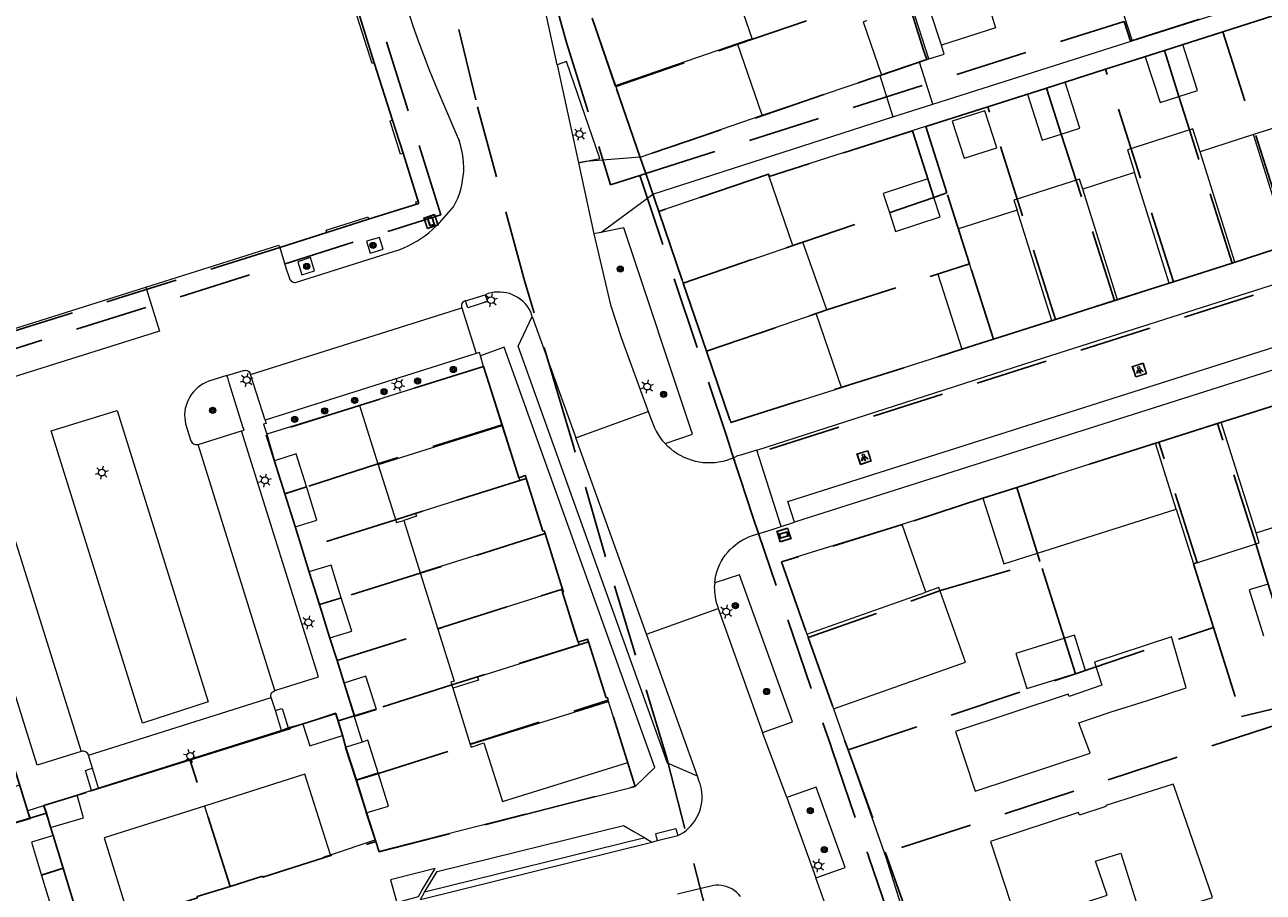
# Model space of a CAD drawing. Header units: metres. Extents: x 89872 to 94585, y 463299 to 469000.
# Tile 178 of 230: x 90991 to 91100, y 465878 to 465954. Entities that reach past the tile are written whole.
import ezdxf
from ezdxf.enums import TextEntityAlignment as Align

# ---------------------------------------------------------------- set-up
doc = ezdxf.new("R2010")
doc.units = ezdxf.units.M
doc.linetypes.add('HIDDEN', pattern=[9.525, 6.35, -3.175])
doc.layers.get('0').update_dxf_attribs({"linetype": 'CONTINUOUS'})
for name, color, linetype, lineweight in [('B-WE-GR-BEPLANTING_CULTUUR-G', 251, 'CONTINUOUS', 13), ('B-WE-GR-BOOM-S', 251, 'CONTINUOUS', 13), ('B-WE-IE-TERREINAFSCHEIDING-G', 251, 'CONTINUOUS', 13), ('B-WE-IE-TERREINAFSCHEIDING_KUNSTMATIG_HEKWERK-G', 251, 'CONTINUOUS', 13), ('B-WE-KL-ET_LS_OV_LICHTMAST-S', 251, 'CONTINUOUS', 13), ('B-WE-KL-ET_LS_SR_ARMATUUR-G', 251, 'CONTINUOUS', 13), ('B-WE-KL-ET_LS_SR_BORD-S', 251, 'CONTINUOUS', 13), ('B-WE-OG-TOPOGRAFIE_BEBOUWING-GV', 251, 'CONTINUOUS', 13), ('B-WE-OG-TOPOGRAFIE_BEBOUWING_LUIFEL-GV', 251, 'CONTINUOUS', 13), ('B-WE-OG-TOPOGRAFIE_HUISNUMMER-T25', 251, 'CONTINUOUS', 13), ('B-WE-VH-VERHARDING-GV', 251, 'CONTINUOUS', 13), ('Percelen', 10, 'HIDDEN', 25)]:
    doc.layers.add(name, color=color, linetype=linetype, lineweight=lineweight)
doc.styles.get("Standard").update_dxf_attribs({"font": 'isocp.shx'})

# ---------------------------------------------------------------- blocks, each defined once
blk = doc.blocks.new('Q_LICHTMAST')
for points in [[(-0.26, 0.15), (-0.52, 0.3)], [(0, 0.3), (0, 0.6)], [(0.26, 0.15), (0.52, 0.3)], [(-0.26, -0.15), (-0.52, -0.3)], [(0, -0.3), (0, -0.6)], [(0.26, -0.15), (0.52, -0.3)]]:
    blk.add_lwpolyline(points)
blk.add_circle((0, 0), 0.3)
blk = doc.blocks.new('Q_STRAATNAAMBORD')
for points in [[(-0.5, 0.5), (0.5, 0.5), (0.5, -0.5), (-0.5, -0.5)], [(-0.37, 0.22), (0.36, 0.22), (0.36, -0.21), (-0.37, -0.21)]]:
    blk.add_lwpolyline(points, close=True)
for points in [[(-0.44, 0.46), (0.44, 0.46, -0.414214), (0.46, 0.44), (0.46, -0.44, -0.414214), (0.44, -0.46), (-0.44, -0.46, -0.414214), (-0.46, -0.44), (-0.46, 0.44), (-0.46, 0.44), (-0.46, 0.45), (-0.46, 0.45), (-0.46, 0.45), (-0.46, 0.45), (-0.46, 0.45), (-0.46, 0.45), (-0.46, 0.46), (-0.46, 0.46), (-0.46, 0.46), (-0.45, 0.46), (-0.45, 0.46), (-0.45, 0.46), (-0.45, 0.46), (-0.45, 0.46), (-0.45, 0.46), (-0.44, 0.46), (-0.44, 0.46)], [(-0.29, 0.16), (0.28, 0.16, -0.414214), (0.3, 0.14), (0.3, -0.13, -0.414214), (0.28, -0.16), (-0.29, -0.16, -0.414214), (-0.31, -0.13), (-0.31, 0.14), (-0.31, 0.14), (-0.31, 0.14), (-0.31, 0.14), (-0.31, 0.15), (-0.31, 0.15), (-0.31, 0.15), (-0.3, 0.15), (-0.3, 0.15), (-0.3, 0.15), (-0.3, 0.16), (-0.3, 0.16), (-0.3, 0.16), (-0.3, 0.16), (-0.29, 0.16), (-0.29, 0.16), (-0.29, 0.16), (-0.29, 0.16), (-0.29, 0.16)]]:
    blk.add_lwpolyline(points, format="xyb")
blk = doc.blocks.new('Q_LICHTPUNT')
for points in [[(-0.5, 0.5), (0.5, 0.5), (0.5, -0.5), (-0.5, -0.5)], [(-0.46, 0.46), (0.46, 0.46), (0.46, -0.46), (-0.46, -0.46)], [(-0.12, 0.08), (-0.08, 0.05), (-0.26, -0.23), (-0.3, -0.2)], [(-0.03, 0.03), (0.02, 0.03), (0.02, -0.3), (-0.03, -0.3)], [(0.08, 0.05), (0.12, 0.08), (0.29, -0.21), (0.25, -0.24)]]:
    blk.add_lwpolyline(points, close=True)
blk.add_circle((0, 0.21), 0.103)
blk = doc.blocks.new('Q_BOOM')
for radius in [0.27, 0.18, 0.09]:
    blk.add_circle((0, 0), radius)

msp = doc.modelspace()

# ---------------------------------------------------------------- linework, layer by layer
at = {"layer": 'B-WE-GR-BEPLANTING_CULTUUR-G'}
msp.add_line((91020.42, 465920.9), (91012.29, 465918.38), dxfattribs=at)
at = {"layer": 'B-WE-IE-TERREINAFSCHEIDING-G'}
for p, q in [((91031.27, 465924.31), (91031, 465925.25)), ((91044.56, 465887.53), (91043.91, 465889.64)), ((91021.8, 465882.88), (91021.01, 465885.23)), ((90993.63, 465883.26), (90993.35, 465883.95))]:
    msp.add_line(p, q, dxfattribs=at)
at = {"layer": 'B-WE-IE-TERREINAFSCHEIDING_KUNSTMATIG_HEKWERK-G'}
msp.add_line((91014.36, 465892.6), (90996.8, 465887.1), dxfattribs=at)
at = {"layer": 'B-WE-OG-TOPOGRAFIE_BEBOUWING-GV'}
for p, q in [((91040.8, 465954.85), (91042.84, 465948.91)), ((91042.84, 465948.91), (91053.53, 465952.59)), ((91055.69, 465946.31), (91053.53, 465952.59)), ((91092.51, 465952.5), (91090.9, 465951.97)), ((91090.9, 465951.97), (91089.22, 465951.43)), ((91090.9, 465951.97), (91092.17, 465947.95)), ((91082.22, 465949.2), (91080.58, 465948.68)), ((91042.84, 465948.91), (91044.99, 465942.63)), ((91080.58, 465948.68), (91078.93, 465948.16)), ((91081.85, 465944.65), (91080.58, 465948.68)), ((91044.99, 465942.63), (91055.69, 465946.31)), ((91075.19, 465946.7), (91072.33, 465945.79)), ((91103.38, 465946.1), (91098.71, 465944.61)), ((91098.71, 465944.61), (91094.04, 465943.12)), ((91101.74, 465934.94), (91098.71, 465944.61)), ((91097.08, 465933.44), (91094.04, 465943.12)), ((91058.36, 465934.9), (91056.29, 465940.95)), ((91088.3, 465941.29), (91083.75, 465939.84)), ((91091.33, 465931.61), (91088.3, 465941.29)), ((91066.29, 465939.46), (91066.82, 465937.79)), ((91086.79, 465930.16), (91083.75, 465939.84)), ((91066.82, 465937.79), (91070.71, 465939.12)), ((91046.62, 465937.89), (91048.77, 465931.61)), ((91081.04, 465928.33), (91078.01, 465938.01)), ((91097.08, 465933.44), (91101.74, 465934.94)), ((91048.77, 465931.61), (91058.36, 465934.9)), ((91075.94, 465926.7), (91073.84, 465933.3)), ((91091.33, 465931.61), (91097.08, 465933.44)), ((90982.64, 465925.28), (91001.71, 465931.27)), ((91048.77, 465931.61), (91050.81, 465925.65)), ((91086.79, 465930.16), (91091.33, 465931.61)), ((91081.04, 465928.33), (91086.79, 465930.16)), ((91050.81, 465925.65), (91060.42, 465928.94)), ((91062.63, 465922.48), (91060.42, 465928.94)), ((91075.94, 465926.7), (91081.04, 465928.33)), ((91073.16, 465925.82), (91075.94, 465926.7)), ((91050.81, 465925.65), (91052.94, 465919.41)), ((91031.27, 465924.31), (91020.42, 465920.9)), ((91032.92, 465919.11), (91031.27, 465924.31)), ((91052.94, 465919.41), (91062.63, 465922.48)), ((91020.42, 465920.9), (91022.06, 465915.69)), ((91100.45, 465920.88), (91095.89, 465919.43)), ((91032.92, 465919.11), (91022.06, 465915.69)), ((91034.37, 465914.58), (91032.92, 465919.11)), ((91095.89, 465919.43), (91090.13, 465917.6)), ((91098.93, 465909.74), (91095.89, 465919.43)), ((91090.13, 465917.6), (91077.97, 465913.73)), ((91091.94, 465911.83), (91090.13, 465917.6)), ((91012.96, 465916.05), (91013.86, 465913.19)), ((91013.86, 465913.19), (91015.78, 465913.8)), ((91077.97, 465913.73), (91075, 465912.78)), ((91079.79, 465907.97), (91077.97, 465913.73)), ((91013.86, 465913.19), (91014.78, 465910.28)), ((91079.79, 465907.97), (91091.94, 465911.83)), ((91098.93, 465909.74), (91103.49, 465911.19)), ((91024.29, 465910.83), (91025.72, 465906.25)), ((91070.02, 465904.57), (91067.93, 465910.47)), ((91036.68, 465909.67), (91025.72, 465906.25)), ((91057.36, 465907.2), (91059.6, 465900.88)), ((91015.99, 465906.33), (91016.89, 465903.45)), ((91025.72, 465906.25), (91027.27, 465901.31)), ((91059.6, 465900.88), (91070.02, 465904.57)), ((91018.82, 465904.06), (91016.89, 465903.45)), ((91016.89, 465903.45), (91017.81, 465900.56)), ((91019.04, 465896.59), (91019.94, 465893.68)), ((91028.58, 465896.16), (91030.12, 465891.21)), ((91030.12, 465891.21), (91042.23, 465894.98)), ((91043.91, 465889.64), (91042.23, 465894.98)), ((91018.32, 465893.95), (91015.44, 465893)), ((91018.94, 465892.02), (91018.32, 465893.95)), ((91020.64, 465891.43), (91019.26, 465891)), ((91022.04, 465888.73), (91020.09, 465888.11)), ((90991.37, 465885.42), (90990.65, 465887.66)), ((91020.09, 465888.11), (91021.01, 465885.23)), ((90995.68, 465886.77), (90992.74, 465885.86)), ((90992.74, 465885.86), (90993.35, 465883.95)), ((91006.83, 465885.82), (91009.05, 465878.79)), ((90994.49, 465880.37), (90993.63, 465883.26)), ((90994.49, 465880.37), (90992.57, 465879.76)), ((90995.36, 465877.47), (90994.49, 465880.37))]:
    msp.add_line(p, q, dxfattribs=at)
for points in [[(91025.55, 465938.79), (91024.23, 465942.98), (91024.02, 465942.91), (91023.21, 465945.42), (91023.09, 465945.81), (91023.3, 465945.88), (91021.71, 465950.9), (91021.51, 465950.83), (91020.2, 465954.95), (91020.08, 465955.35), (91020.29, 465955.42), (91018.96, 465959.61), (91018.75, 465959.54), (91017.9, 465962.32), (91017.83, 465962.53), (91018.02, 465962.59), (91016.7, 465966.77), (91016.5, 465966.7), (91014.9, 465971.81), (91015.1, 465971.87), (91013.52, 465976.89), (91013.31, 465976.82), (91012.56, 465979.41)], [(91053.53, 465952.59), (91054.8, 465953.02), (91052.76, 465958.96)], [(91092.17, 465947.95), (91093.81, 465948.48), (91092.51, 465952.5)], [(91089.22, 465951.43), (91090.53, 465947.42), (91092.17, 465947.95)], [(91081.85, 465944.65), (91083.49, 465945.17), (91082.22, 465949.2)], [(91078.93, 465948.16), (91080.2, 465944.13), (91081.85, 465944.65)], [(91072.33, 465945.79), (91073.37, 465942.55), (91076.23, 465943.47), (91075.19, 465946.7)], [(91094.04, 465943.12), (91093.4, 465945.12), (91087.66, 465943.29), (91088.3, 465941.29)], [(91056.29, 465940.95), (91056.22, 465941.16), (91046.62, 465937.89)], [(91070.71, 465939.12), (91070.19, 465940.74), (91066.29, 465939.46)], [(91083.75, 465939.84), (91083.48, 465940.71), (91077.73, 465938.87), (91078.01, 465938.01)], [(91013.44, 465934.74), (91017.55, 465936.04), (91017.5, 465936.24), (91020.92, 465937.34), (91020.99, 465937.36), (91021.14, 465937.41), (91021.2, 465937.21), (91025.41, 465938.53), (91025.35, 465938.74), (91025.55, 465938.79)], [(91066.82, 465937.79), (91067.35, 465936.12), (91071.26, 465937.41), (91070.71, 465939.12)], [(91078.01, 465938.01), (91072.86, 465936.36), (91073.84, 465933.3)], [(91001.71, 465931.27), (91013.36, 465934.93), (91013.44, 465934.74)], [(91060.42, 465928.94), (91061.34, 465929.26), (91059.24, 465935.2), (91058.36, 465934.9)], [(91073.84, 465933.3), (91071.06, 465932.41), (91073.16, 465925.82)], [(91015.78, 465913.8), (91014.88, 465916.67), (91012.96, 465916.05)], [(91022.06, 465915.69), (91023.65, 465910.65), (91024.29, 465910.83)], [(91034.37, 465914.58), (91034.45, 465914.32), (91025.33, 465911.45), (91025.41, 465911.2), (91024.29, 465910.83)], [(91036.68, 465909.67), (91036.6, 465909.92), (91036.48, 465909.89), (91036.41, 465910.1), (91035.12, 465914.24), (91034.95, 465914.76), (91034.37, 465914.58)], [(91014.78, 465910.28), (91016.69, 465910.87), (91015.78, 465913.8)], [(91075, 465912.78), (91076.84, 465907.03), (91079.79, 465907.97)], [(91091.94, 465911.83), (91093.46, 465907.05), (91099.21, 465908.88), (91098.93, 465909.74)], [(91067.93, 465910.47), (91059.68, 465907.93), (91057.36, 465907.2)], [(91038.18, 465904.52), (91038.28, 465904.55), (91038.26, 465904.62), (91036.68, 465909.67)], [(91018.82, 465904.06), (91017.93, 465906.93), (91015.99, 465906.33)], [(91027.27, 465901.31), (91028.39, 465901.72), (91038.11, 465904.78), (91038.18, 465904.52)], [(91061.92, 465894.34), (91073.48, 465898.44), (91071.16, 465904.97), (91070.02, 465904.57)], [(91099.98, 465905.27), (91098.34, 465904.76), (91099.59, 465900.73)], [(91017.81, 465900.56), (91019.73, 465901.15), (91018.82, 465904.06)], [(91039.56, 465900.17), (91039.25, 465901.12), (91038.18, 465904.52)], [(91027.27, 465901.31), (91028.7, 465896.77), (91028.41, 465896.68), (91028.58, 465896.16)], [(91042.23, 465894.98), (91042.12, 465895.33), (91042.02, 465895.3), (91041.89, 465895.71), (91040.47, 465900.19), (91040.39, 465900.44), (91039.56, 465900.17)], [(91059.6, 465900.88), (91059.64, 465900.77), (91061.92, 465894.34)], [(91089.43, 465895.07), (91092.8, 465896.19), (91091.54, 465900.65), (91084.77, 465898.42), (91085.42, 465896.41), (91082.56, 465895.41), (91082.48, 465895.62), (91072.62, 465892.36), (91074.34, 465887.14), (91084.39, 465890.46), (91083.41, 465893.12), (91086.24, 465894.08), (91089.43, 465895.07)], [(91083.04, 465900.79), (91077.9, 465899.19), (91078.86, 465896.11), (91084, 465897.7), (91083.04, 465900.79)], [(91039.56, 465900.17), (91039.64, 465899.92), (91030.76, 465897.12), (91030.84, 465896.86), (91030, 465896.6), (91028.58, 465896.16)], [(91019.94, 465893.68), (91021.89, 465894.28), (91020.98, 465897.21), (91019.04, 465896.59)], [(91015.44, 465893), (91016.06, 465891.1), (91018.94, 465892.02)], [(91022.04, 465888.73), (91021.14, 465891.59), (91020.64, 465891.43)], [(91019.26, 465891), (91019.17, 465890.97), (91020.09, 465888.11)], [(91030.12, 465891.21), (91030.18, 465891), (91031.29, 465891.36), (91032.94, 465886.22), (91043.91, 465889.64)], [(91017.87, 465881.56), (91015.63, 465888.61), (91006.83, 465885.82)], [(91021.01, 465885.23), (91022.96, 465885.82), (91022.04, 465888.73)], [(90990.65, 465887.66), (90988.74, 465887.06), (90989.63, 465884.16), (90991.59, 465884.74), (90991.37, 465885.42)], [(91095.09, 465877.9), (91091.75, 465887.53), (91091.67, 465887.75), (91085.77, 465885.88), (91085.79, 465885.8), (91083.48, 465885.02), (91083.39, 465885.28), (91075.67, 465882.72), (91078.02, 465875.62), (91078.07, 465875.45), (91085.88, 465878.04), (91084.87, 465881), (91087.08, 465881.71)], [(90993.35, 465883.95), (90996.25, 465884.81), (90995.68, 465886.77)], [(91006.83, 465885.82), (90998.06, 465883.05), (91000.24, 465875.99)], [(90993.63, 465883.26), (90991.68, 465882.68), (90992.57, 465879.76)], [(91009.05, 465878.79), (91011.92, 465879.69), (91011.95, 465879.6), (91017.18, 465881.26), (91017.28, 465881.29), (91017.25, 465881.37), (91017.48, 465881.44), (91017.87, 465881.56)], [(91087.08, 465881.71), (91088.93, 465875.87), (91095.12, 465877.83), (91095.09, 465877.9)], [(90992.57, 465879.76), (90993.44, 465876.89), (90995.36, 465877.47)], [(91000.24, 465875.99), (91000.88, 465876.23), (91000.9, 465876.13), (91006.23, 465877.81), (91006.21, 465877.9), (91006.52, 465878), (91009.05, 465878.79)]]:
    msp.add_lwpolyline(points, dxfattribs=at)
at = {"layer": 'B-WE-OG-TOPOGRAFIE_BEBOUWING_LUIFEL-GV'}
for p, q in [((91070.27, 465951.25), (91068.79, 465955.85)), ((91069.45, 465950.97), (91070.27, 465951.25)), ((91066.12, 465949.83), (91069.45, 465950.97))]:
    msp.add_line(p, q, dxfattribs=at)
msp.add_lwpolyline([(91064.85, 465954.58), (91064.52, 465954.49), (91066.12, 465949.83)], dxfattribs=at)
at = {"layer": 'B-WE-VH-VERHARDING-GV'}
for p, q in [((91088.08, 465952.83), (91157.31, 465974.8)), ((91037.72, 465950.71), (91035.72, 465959.89)), ((91086.89, 465956.53), (91088.08, 465952.83)), ((91099.57, 465954.75), (91092.51, 465952.5)), ((91070.64, 465947.29), (91088.08, 465952.83)), ((91071.61, 465951.66), (91071.37, 465952.44)), ((91070.27, 465951.25), (91071.61, 465951.66)), ((91088.59, 465951.23), (91082.22, 465949.2)), ((91089.22, 465951.43), (91088.59, 465951.23)), ((91037.72, 465950.71), (91039.59, 465942.13)), ((91070.64, 465947.29), (91069.45, 465950.97)), ((91055.69, 465946.31), (91065.97, 465949.78)), ((91065.97, 465949.78), (91066.12, 465949.83)), ((91065.97, 465949.78), (91067.13, 465946.17)), ((91067.13, 465946.17), (91070.64, 465947.29)), ((91046.11, 465939.39), (91067.13, 465946.17)), ((91046.11, 465939.39), (91044.99, 465942.63)), ((91039.59, 465942.13), (91040.95, 465935.92)), ((91041.56, 465936.05), (91046.11, 465939.39)), ((91041.56, 465936.05), (91040.95, 465935.92)), ((91029.69, 465930.07), (91031.43, 465930.6)), ((91010.88, 465923.62), (91029.38, 465929.45)), ((91029.38, 465929.45), (91030.63, 465925.45)), ((91035.55, 465928.69), (91035.38, 465929.17)), ((91035.55, 465928.69), (91039.37, 465918.07)), ((91030.63, 465925.45), (91012.14, 465919.62)), ((91062.63, 465922.48), (91073.16, 465925.82)), ((91008.81, 465923.51), (91007.23, 465923.02)), ((91008.81, 465923.51), (91010.25, 465923.95)), ((91012.14, 465919.62), (91010.88, 465923.62)), ((90993.42, 465918.67), (90999.19, 465920.47)), ((91039.37, 465918.07), (91045.7, 465920.37)), ((91006.28, 465917.49), (91010.08, 465918.68)), ((91012.29, 465918.38), (91012.96, 465916.05)), ((91045.55, 465900.89), (91039.37, 465918.07)), ((91013.01, 465895.94), (91006.28, 465917.49)), ((91055.21, 465916.98), (91053.78, 465916.55)), ((91057.34, 465910.3), (91055.21, 465916.98)), ((90989.31, 465912.13), (90996.04, 465890.61)), ((91075, 465912.78), (91067.93, 465910.47)), ((91014.78, 465910.28), (91015.99, 465906.33)), ((91056.56, 465910.05), (91057.34, 465910.3)), ((91057.34, 465910.3), (91058.51, 465910.67)), ((91045.55, 465900.89), (91051.83, 465903.14)), ((91051.83, 465903.14), (91055.71, 465892.28)), ((91017.81, 465900.56), (91019.04, 465896.59)), ((91050.03, 465888.44), (91045.55, 465900.89)), ((90996.68, 465890.29), (91012.67, 465895.32)), ((91013.05, 465894.19), (91012.67, 465895.32)), ((91013.05, 465894.19), (91013.33, 465894.28)), ((91013.58, 465892.45), (91013.05, 465894.19)), ((91014.18, 465892.67), (91013.58, 465892.45)), ((91015.44, 465893), (91014.18, 465892.67)), ((91019.94, 465893.68), (91020.64, 465891.43)), ((91013.58, 465892.45), (90997.56, 465887.4)), ((91019.26, 465891), (91018.94, 465892.02)), ((91057.83, 465886.57), (91055.71, 465892.28)), ((90997.02, 465889.15), (90996.68, 465890.29)), ((91050.03, 465888.44), (91047.39, 465889.6)), ((90997.56, 465887.4), (90997.02, 465889.15)), ((91044.56, 465887.53), (91046.29, 465889.2)), ((90996.94, 465887.2), (90995.68, 465886.77)), ((90997.56, 465887.4), (90996.94, 465887.2)), ((91034.94, 465885.13), (91044.56, 465887.53)), ((91060.41, 465887.48), (91057.83, 465886.57)), ((91057.83, 465886.57), (91060.38, 465879.56)), ((90992.74, 465885.86), (90991.37, 465885.42)), ((91034.94, 465885.13), (91022.15, 465881.85)), ((91017.87, 465881.56), (91021.8, 465882.88)), ((91021.8, 465882.88), (91022.15, 465881.85)), ((91045.39, 465883.05), (91026.11, 465878.29)), ((91045.39, 465883.05), (91046.03, 465882.67)), ((91046.5, 465882.81), (91048.28, 465883.24)), ((91048.21, 465883.54), (91048.28, 465883.24)), ((91025.77, 465877.65), (91046.03, 465882.67)), ((91046.03, 465882.67), (91046.5, 465882.81)), ((91062.09, 465874.73), (91060.38, 465879.56)), ((91025.77, 465877.65), (91026.11, 465878.29))]:
    msp.add_line(p, q, dxfattribs=at)
for points in [[(91071.37, 465952.44), (91064.81, 465972.35), (91070, 465973.91)], [(91070, 465973.91), (91076.12, 465953.97), (91071.37, 465952.44)], [(91055.21, 465916.98), (91080.33, 465925.06), (91164.43, 465951.86), (91164.75, 465951.98), (91165.06, 465952.12), (91165.35, 465952.28), (91165.64, 465952.45), (91165.92, 465952.65), (91166.18, 465952.86), (91166.43, 465953.08), (91166.67, 465953.32), (91166.89, 465953.58), (91174.05, 465962.58), (91174.28, 465962.81), (91174.53, 465963.02), (91174.79, 465963.22), (91175.06, 465963.39), (91175.35, 465963.55), (91175.64, 465963.68), (91175.95, 465963.79), (91176.26, 465963.88), (91176.58, 465963.95), (91176.75, 465963.97)], [(91022.64, 465962.12), (91023.16, 465960.35), (91025.07, 465954.23), (91025.53, 465952.91), (91026.02, 465951.59), (91026.52, 465950.29), (91027.05, 465948.99), (91027.6, 465947.7), (91028.98, 465944.47), (91029.13, 465944.1)], [(91058.51, 465910.67), (91057.94, 465912.48), (91182.12, 465951.92), (91183.78, 465951.98), (91287.15, 465953.93), (91287.22, 465952.17)], [(91287.22, 465952.17), (91203.89, 465950.42), (91181.95, 465949.96), (91149.87, 465939.73), (91058.51, 465910.67)], [(91039.59, 465942.13), (91041.47, 465942.53), (91038.53, 465951.02), (91037.72, 465950.71)], [(91078.93, 465948.16), (91075, 465946.9), (91074.66, 465946.8), (91071.8, 465945.88), (91071.63, 465945.83), (91069.97, 465945.31), (91056.29, 465940.95)], [(91026.48, 465936.02), (91026.8, 465936.3), (91027.11, 465936.6), (91027.41, 465936.9), (91028.64, 465938.29), (91028.85, 465938.7), (91029.02, 465939.06), (91029.16, 465939.43), (91029.28, 465939.81), (91029.38, 465940.2), (91029.45, 465940.59), (91029.5, 465940.98), (91029.54, 465941.37), (91029.55, 465941.77), (91029.53, 465942.17), (91029.5, 465942.56), (91029.44, 465942.95), (91029.36, 465943.34), (91029.25, 465943.72), (91029.13, 465944.1)], [(91044.99, 465942.63), (91040.21, 465942.26), (91039.59, 465942.13)], [(91013.44, 465934.74), (91013.97, 465932.96), (91014.28, 465932.03), (91014.32, 465931.94), (91014.37, 465931.86), (91014.44, 465931.79), (91014.52, 465931.74), (91014.61, 465931.7), (91014.71, 465931.68), (91014.8, 465931.68), (91014.9, 465931.7), (91023.49, 465934.4), (91023.9, 465934.54), (91024.29, 465934.7), (91024.68, 465934.87), (91025.06, 465935.07), (91025.43, 465935.28), (91025.79, 465935.51), (91026.14, 465935.76), (91026.48, 465936.02)], [(91047.17, 465917.56), (91049.58, 465918.38), (91043.56, 465936.46), (91041.56, 465936.05)], [(91022.5, 465934.57), (91022.17, 465935.62), (91021.03, 465935.28), (91021.36, 465934.23), (91022.5, 465934.57)], [(91040.95, 465935.92), (91042.41, 465929.72), (91043.34, 465926.86), (91045.7, 465920.37)], [(91016.48, 465932.69), (91016.13, 465933.85), (91015.01, 465933.49), (91015.36, 465932.33), (91016.48, 465932.69)], [(91001.71, 465931.27), (91002.89, 465927.42), (90983.85, 465921.42), (90982.64, 465925.28)], [(91031.43, 465930.6), (91031.62, 465930), (91029.89, 465929.46), (91029.78, 465929.81), (91029.69, 465930.07)], [(91035.38, 465929.17), (91035.25, 465929.4), (91035.09, 465929.62), (91034.91, 465929.83), (91034.72, 465930.02), (91034.51, 465930.19), (91034.29, 465930.35), (91034.05, 465930.48), (91033.81, 465930.59), (91033.55, 465930.69), (91033.29, 465930.76), (91033.03, 465930.8), (91032.76, 465930.83), (91032.49, 465930.83), (91032.22, 465930.81), (91031.95, 465930.76), (91031.69, 465930.69), (91031.43, 465930.6)], [(91029.69, 465930.07), (91029.6, 465930.03), (91029.51, 465929.98), (91029.45, 465929.91), (91029.39, 465929.83), (91029.36, 465929.74), (91029.35, 465929.64), (91029.35, 465929.54), (91029.38, 465929.45)], [(91047.39, 465889.6), (91034.3, 465926.09), (91035.55, 465928.69)], [(91031, 465925.25), (91030.91, 465925.53), (91030.63, 465925.45)], [(91046.29, 465889.2), (91033.09, 465926), (91031, 465925.25)], [(91007.23, 465923.02), (91006.97, 465922.91), (91006.73, 465922.79), (91006.49, 465922.65), (91006.27, 465922.48), (91006.07, 465922.3), (91005.88, 465922.1), (91005.71, 465921.89), (91005.56, 465921.66), (91005.43, 465921.42), (91005.32, 465921.17), (91005.23, 465920.91), (91005.16, 465920.64), (91005.12, 465920.37), (91005.1, 465920.1), (91005.11, 465919.82), (91005.14, 465919.55), (91005.19, 465919.28), (91005.65, 465917.81), (91005.7, 465917.71), (91005.77, 465917.63), (91005.85, 465917.56), (91005.95, 465917.51), (91006.06, 465917.48), (91006.17, 465917.47), (91006.28, 465917.49)], [(91009.01, 465922.88), (91008.9, 465923.22), (91008.81, 465923.51)], [(91010.25, 465923.95), (91010.34, 465923.97), (91010.44, 465923.98), (91010.54, 465923.96), (91010.63, 465923.92), (91010.72, 465923.87), (91010.79, 465923.8), (91010.84, 465923.71), (91010.88, 465923.62)], [(91010.08, 465918.68), (91010.3, 465918.75), (91010.21, 465919.04), (91009.01, 465922.88)], [(90999.19, 465920.47), (91007.16, 465894.95), (91001.41, 465893.1), (90993.42, 465918.67)], [(91045.7, 465920.37), (91046.12, 465919.24), (91046.25, 465918.93), (91046.4, 465918.64), (91046.57, 465918.35), (91046.75, 465918.08), (91046.95, 465917.81), (91047.17, 465917.56)], [(91013.01, 465895.94), (91016.83, 465897.14), (91010.08, 465918.68)], [(91012.14, 465919.62), (91012.23, 465919.33), (91012, 465919.26), (91012.29, 465918.38)], [(91053.78, 465916.55), (91053.53, 465916.48), (91053.21, 465916.33), (91052.89, 465916.2), (91052.57, 465916.09), (91052.23, 465916), (91051.89, 465915.93), (91051.55, 465915.89), (91051.2, 465915.87), (91050.85, 465915.87), (91050.51, 465915.89), (91050.17, 465915.94), (91049.83, 465916.01), (91049.49, 465916.1), (91049.16, 465916.22), (91048.85, 465916.35), (91048.54, 465916.51), (91048.24, 465916.68), (91047.95, 465916.87), (91047.67, 465917.09), (91047.42, 465917.32), (91047.17, 465917.56)], [(90996.04, 465890.61), (90992.18, 465889.4), (90985.45, 465910.91)], [(91051.52, 465905.36), (91051.56, 465905.69), (91051.62, 465906.01), (91051.71, 465906.33), (91051.82, 465906.65), (91051.95, 465906.95), (91052.1, 465907.25), (91052.27, 465907.53), (91052.45, 465907.8), (91052.66, 465908.06), (91052.88, 465908.3), (91053.13, 465908.53), (91053.38, 465908.74), (91053.65, 465908.93), (91053.93, 465909.11), (91054.22, 465909.26), (91054.52, 465909.39), (91054.84, 465909.51), (91056.56, 465910.05)], [(91055.71, 465892.28), (91058.35, 465893.21), (91053.68, 465906.06), (91051.52, 465905.36)], [(91051.52, 465905.36), (91051.5, 465905.17), (91051.49, 465904.97), (91051.5, 465904.78), (91051.51, 465904.59), (91051.52, 465904.39), (91051.56, 465904.14), (91051.6, 465903.9), (91051.66, 465903.66), (91051.73, 465903.42), (91051.82, 465903.18), (91051.83, 465903.14)], [(91012.67, 465895.32), (91012.65, 465895.43), (91012.66, 465895.54), (91012.69, 465895.65), (91012.75, 465895.74), (91012.82, 465895.83), (91012.91, 465895.89), (91013.01, 465895.94)], [(91013.33, 465894.28), (91013.64, 465894.38), (91014.18, 465892.67)], [(91061.92, 465894.34), (91066.52, 465881.35), (91067.94, 465876.79), (91072.04, 465863.4)], [(90996.68, 465890.29), (90996.64, 465890.38), (90996.58, 465890.46), (90996.51, 465890.53), (90996.42, 465890.59), (90996.33, 465890.62), (90996.23, 465890.64), (90996.13, 465890.63), (90996.04, 465890.61)], [(90996.94, 465887.2), (90996.41, 465888.94), (90996.74, 465889.05), (90997.02, 465889.15)], [(91050.31, 465887.54), (91050.28, 465887.66), (91050.24, 465887.78), (91050.2, 465887.89), (91050.03, 465888.44)], [(91048.28, 465883.24), (91048.54, 465883.38), (91048.78, 465883.53), (91049.01, 465883.7), (91049.23, 465883.89), (91049.43, 465884.09), (91049.62, 465884.31), (91049.79, 465884.55), (91049.94, 465884.79), (91050.07, 465885.05), (91050.18, 465885.32), (91050.27, 465885.59), (91050.34, 465885.87), (91050.39, 465886.15), (91050.41, 465886.44), (91050.42, 465886.73), (91050.4, 465887.01), (91050.36, 465887.3), (91050.34, 465887.42), (91050.31, 465887.54)], [(91060.38, 465879.56), (91062.94, 465880.45), (91060.41, 465887.48)], [(91026.11, 465878.29), (91027.23, 465880.11), (91043.54, 465884.14), (91044.44, 465883.61), (91045.39, 465883.05)], [(91046.5, 465882.81), (91046.43, 465883.1), (91046.36, 465883.42), (91048.13, 465883.87), (91048.21, 465883.54)], [(91023.68, 465877.4), (91025.57, 465877.91), (91025.86, 465878.44), (91027.04, 465880.37), (91023.13, 465879.37), (91023.68, 465877.4)], [(91053.77, 465877.92), (91053.6, 465878.13), (91053.42, 465878.29), (91053.23, 465878.44), (91053.03, 465878.57), (91052.82, 465878.68), (91052.6, 465878.77), (91052.37, 465878.83), (91052.13, 465878.88), (91051.89, 465878.9), (91051.65, 465878.9), (91051.42, 465878.88), (91051.18, 465878.83), (91048.26, 465878.11)]]:
    msp.add_lwpolyline(points, dxfattribs=at)
at = {"layer": 'Percelen'}
for p, q in [((91234.88, 465973.82), (91053.24, 465916.1)), ((91045.49, 465941.2), (91087.39, 465954.53)), ((91101.22, 465955.27), (91096.02, 465953.61)), ((91096.02, 465953.61), (91090.9, 465951.98)), ((91096.02, 465953.61), (91101.96, 465935.01)), ((91085.76, 465950.34), (91080.57, 465948.69)), ((91091.7, 465931.73), (91085.76, 465950.34)), ((91044.99, 465942.62), (91042.85, 465948.84)), ((91080.57, 465948.69), (91075.45, 465947.05)), ((91081.38, 465928.44), (91075.45, 465947.05)), ((91044.99, 465942.62), (91045.49, 465941.2)), ((91044.97, 465941.03), (91045.49, 465941.2)), ((91045.49, 465941.2), (91046.62, 465937.89)), ((91071.86, 465939.51), (91070.71, 465939.12)), ((91073.84, 465933.3), (91071.86, 465939.51)), ((91048.77, 465931.61), (91070.71, 465939.12)), ((91046.62, 465937.89), (91048.77, 465931.61)), ((91096.83, 465933.37), (91101.96, 465935.01)), ((91075.94, 465926.7), (91073.84, 465933.3)), ((91091.7, 465931.73), (91096.83, 465933.37)), ((91086.54, 465930.08), (91091.7, 465931.73)), ((91048.77, 465931.61), (91050.81, 465925.65)), ((91081.38, 465928.44), (91086.54, 465930.08)), ((91075.94, 465926.7), (91081.38, 465928.44)), ((91100.71, 465920.97), (91095.56, 465919.32)), ((91095.56, 465919.32), (91090.41, 465917.69)), ((91090.41, 465917.69), (91077.97, 465913.73)), ((91038.19, 465904.82), (91036.67, 465909.7)), ((91083.11, 465897.42), (91095.21, 465901.47)), ((91059.71, 465900.58), (91063.2, 465890.75)), ((91063.2, 465890.75), (91083.11, 465897.42)), ((91019.98, 465893.73), (91018.54, 465893.28)), ((91101.08, 465893.07), (91066.48, 465881.73)), ((91063.2, 465890.75), (91066.48, 465881.73)), ((91009.08, 465878.8), (91005.56, 465889.9)), ((90992.99, 465885.21), (90991.55, 465884.78))]:
    msp.add_line(p, q, dxfattribs=at)
for points in [[(91058.52, 465854.53), (91057.21, 465858.1), (91051.28, 465874.64), (91047.4, 465889.78), (91047.36, 465889.93), (91041.96, 465907.66), (91039.04, 465917.76), (91038.41, 465919.88), (91034.89, 465931.73), (91030.6, 465947.65), (91028.54, 465956.21), (91026.68, 465963.94), (91026.67, 465963.98), (91021.32, 465988.08), (91021.25, 465988.46)], [(90945.45, 465960.13), (90959.29, 465916.14), (91027.54, 465937.6), (91013.71, 465981.6), (90945.45, 465960.13)], [(90987.39, 465971.73), (90993.29, 465973.58), (91012.63, 465979.72), (91015.1, 465971.87), (91016.7, 465966.77), (91018.02, 465962.59), (91018.96, 465959.61), (91020.29, 465955.42), (91021.71, 465950.9), (91023.3, 465945.88), (91024.23, 465942.98), (91025.61, 465938.59), (91021.2, 465937.21), (91017.55, 465936.04), (91013.44, 465934.74), (90977.35, 465923.39)], [(91087.39, 465954.53), (91087.94, 465952.78), (91157.99, 465975.13)], [(91037.26, 465965.01), (91035.32, 465964.37), (91038.55, 465952.68), (91042.41, 465940.22), (91044.97, 465941.03)], [(91042.85, 465948.84), (91053.56, 465952.52), (91068.08, 465957.51)], [(91068.08, 465957.51), (91069.77, 465952.1), (91070.09, 465951.2), (91044.99, 465942.62)], [(91042.85, 465948.84), (91042.82, 465948.92), (91040.78, 465954.8)], [(91090.9, 465951.98), (91088.43, 465951.19), (91085.76, 465950.34)], [(91096.83, 465933.37), (91093.11, 465945.03), (91092.17, 465947.95), (91090.9, 465951.98)], [(91086.54, 465930.08), (91083.18, 465940.61), (91081.85, 465944.65), (91080.57, 465948.69)], [(91075.45, 465947.05), (91070, 465945.32), (91071.86, 465939.51)], [(91070.71, 465939.12), (91068.85, 465944.95), (91056.29, 465940.95), (91056.22, 465941.16), (91046.62, 465937.89)], [(91044.97, 465941.03), (91052.55, 465918.24), (91053.24, 465916.1)], [(91050.81, 465925.65), (91061.34, 465929.26), (91073.84, 465933.3)], [(91050.81, 465925.65), (91052.94, 465919.41), (91073.16, 465925.82), (91075.94, 465926.7)], [(91032.9, 465919.2), (91031.27, 465924.31), (91020.42, 465920.9), (91012.25, 465918.32), (91013.87, 465913.16)], [(91032.9, 465919.2), (91022.03, 465915.79), (91015.78, 465913.77), (91013.87, 465913.16)], [(91035.02, 465914.52), (91034.95, 465914.76), (91034.37, 465914.58), (91032.9, 465919.2)], [(91101.24, 465901.24), (91099.98, 465905.27), (91098.91, 465908.79), (91095.56, 465919.32)], [(91095.21, 465901.47), (91093.46, 465907.05), (91093.77, 465907.15), (91090.41, 465917.69)], [(91053.24, 465916.1), (91053.75, 465914.54), (91054.85, 465911.15), (91061.65, 465891.22), (91061.78, 465890.84), (91064.92, 465881.64), (91065.05, 465881.26), (91071.72, 465861.72)], [(91035.02, 465914.52), (91023.57, 465910.89), (91015.39, 465908.32)], [(91036.67, 465909.7), (91036.6, 465909.92), (91036.48, 465909.89), (91035.02, 465914.52)], [(91077.97, 465913.73), (91075, 465912.78), (91067.93, 465910.47), (91057.36, 465907.2), (91059.71, 465900.58)], [(91080.01, 465907.25), (91079.86, 465907.73), (91077.97, 465913.73)], [(91013.87, 465913.16), (91014.77, 465910.31), (91015.39, 465908.32)], [(91036.67, 465909.7), (91025.74, 465906.21), (91018.83, 465904.07), (91016.9, 465903.48)], [(91015.39, 465908.32), (91016.01, 465906.32), (91016.9, 465903.48)], [(91059.71, 465900.58), (91071.3, 465904.69), (91080.01, 465907.25)], [(91083.11, 465897.42), (91082.12, 465900.56), (91080.01, 465907.25)], [(91018.45, 465898.58), (91027.26, 465901.34), (91038.19, 465904.82)], [(91040.47, 465900.2), (91040.39, 465900.44), (91039.56, 465900.17), (91038.18, 465904.52), (91038.28, 465904.55), (91038.19, 465904.82)], [(91016.9, 465903.48), (91017.8, 465900.62), (91018.45, 465898.58)], [(91095.21, 465901.47), (91097.66, 465893.66), (91100.85, 465894.42)], [(91040.47, 465900.2), (91028.49, 465896.45), (91021.87, 465894.32), (91019.98, 465893.73)], [(91042.19, 465895.09), (91042.12, 465895.33), (91042.02, 465895.3), (91040.47, 465900.2)], [(91018.45, 465898.58), (91019.08, 465896.59), (91019.98, 465893.73)], [(91020.14, 465888.1), (91022.09, 465888.69), (91030.1, 465891.24), (91042.19, 465895.09)], [(91021.85, 465882.74), (91022.15, 465881.83), (91034.91, 465885.09), (91044.56, 465887.55), (91042.19, 465895.09)], [(91018.54, 465893.28), (91018.34, 465893.93), (91015.48, 465893.03), (91005.56, 465889.9)], [(91018.54, 465893.28), (91018.93, 465892.03), (91019.22, 465890.97), (91020.14, 465888.1)], [(90991.55, 465884.78), (90990.67, 465887.63), (90990.05, 465889.59)], [(91005.56, 465889.9), (90995.64, 465886.76), (90992.78, 465885.89), (90992.99, 465885.21)], [(91021.85, 465882.74), (91021.04, 465885.26), (91020.14, 465888.1)], [(90992.99, 465885.21), (90993.36, 465883.98), (90993.58, 465883.24), (90994.46, 465880.38)], [(90970.69, 465878.23), (90972.48, 465878.79), (90983.35, 465882.21), (90989.63, 465884.2), (90991.55, 465884.78)], [(91009.08, 465878.8), (91011.92, 465879.69), (91011.95, 465879.6), (91021.85, 465882.74)], [(91066.48, 465881.73), (91073.15, 465863.12), (91079.85, 465864.48)], [(90972.2, 465873.43), (90983.72, 465877.03), (90992.55, 465879.79), (90994.46, 465880.38)], [(90994.46, 465880.38), (90995.35, 465877.51), (90996.27, 465874.69)], [(90996.27, 465874.69), (91000.91, 465876.11), (91006.23, 465877.81), (91006.21, 465877.9), (91009.08, 465878.8)]]:
    msp.add_lwpolyline(points, dxfattribs=at)

# ---------------------------------------------------------------- block references
at = {"layer": 'B-WE-GR-BOOM-S'}
for p, rotation in [((91021.6, 465934.91), 107.3758753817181), ((91015.8, 465933.09), 106.8035006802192), ((91043.25, 465932.86), 108.4083146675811), ((91028.63, 465924.05), 17.4562557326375), ((91025.5, 465923.04), 17.4562557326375), ((91022.57, 465922.1), 17.4562557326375), ((91047.04, 465921.87), 108.4083146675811), ((91007.56, 465920.47), 107.4483532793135), ((91019.99, 465921.34), 17.16012219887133), ((91014.73, 465919.69), 17.16012219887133), ((91017.36, 465920.43), 17.16012219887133), ((91053.33, 465903.38), 109.9494309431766), ((91056.06, 465895.86), 109.9494309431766), ((91059.89, 465885.42), 109.8161784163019), ((91061.11, 465882.01), 109.8161784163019)]:
    msp.add_blockref('Q_BOOM', p, dxfattribs=dict(at, rotation=rotation))
at = {"layer": 'B-WE-KL-ET_LS_OV_LICHTMAST-S'}
for p, rotation in [((91039.68, 465944.66), 102.2905303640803), ((91031.93, 465930.12), 107.1695851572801), ((91010.53, 465923.13), 108.3820441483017), ((91023.81, 465922.72), 17.48150942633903), ((91045.61, 465922.56), 110.0334493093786), ((90997.85, 465915.03), 107.339067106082), ((91012.13, 465914.34), 107.3890030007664), ((91052.53, 465902.85), 109.6277508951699), ((91015.93, 465901.91), 107.3890030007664), ((91005.59, 465890.22), 17.50862536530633), ((91060.58, 465880.62), 110.0106528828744)]:
    msp.add_blockref('Q_LICHTMAST', p, dxfattribs=dict(at, rotation=rotation))
at = {"layer": 'B-WE-KL-ET_LS_SR_ARMATUUR-G', "rotation": 17.62282973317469}
for p in [(91088.72, 465924), (91064.61, 465916.34)]:
    msp.add_blockref('Q_LICHTPUNT', p, dxfattribs=at)
at = {"layer": 'B-WE-KL-ET_LS_SR_BORD-S'}
for p, rotation in [((91026.68, 465937.01), 108.5344637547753), ((91057.58, 465909.56), 17.64207988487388)]:
    msp.add_blockref('Q_STRAATNAAMBORD', p, dxfattribs=dict(at, rotation=rotation))

# ---------------------------------------------------------------- texts
at = {"layer": 'B-WE-OG-TOPOGRAFIE_HUISNUMMER-T25'}
for s, rotation, p in [('3', -71, (91043.57, 465952.67)), ('5', -71, (91045.75, 465946.32)), ('11', 17.7, (91098.65, 465936.57)), ('7', -71.1, (91050.05, 465935.61)), ('9', 17.7, (91093.44, 465934.91)), ('7', 17.7, (91088.3, 465933.27)), ('5', 17.7, (91083.15, 465931.63)), ('9', -71.1, (91052.14, 465929.47)), ('3', 17.7, (91076.34, 465929.46)), ('1', 18.9, (91054.29, 465923.19)), ('32', 17.7, (91029.72, 465920.92)), ('8', 17.6, (91098.93, 465917.78)), ('34', 17.7, (91031.31, 465915.93)), ('6', 17.6, (91093.77, 465916.13)), ('4', 17.6, (91083.32, 465912.81)), ('36', 17.4, (91033.45, 465911.22)), ('38', 17.3, (91035.17, 465906.11)), ('2', 19.5, (91060.77, 465905.08)), ('40', 17.4, (91036.47, 465901.63)), ('11', 19.5, (91063.13, 465898.43)), ('42', 17.6, (91038.9, 465896.85)), ('44', 17.4, (91040.71, 465891.46)), ('13', 18.3, (91075.86, 465890.54)), ('2', 17.6, (91013.54, 465882.72)), ('4', 17.4, (91004.04, 465879.73)), ('15', 18.3, (91079.24, 465879.87))]:
    msp.add_text(s, height=0.0025, rotation=rotation, dxfattribs=at).set_placement(p, align=Align.MIDDLE)

doc.saveas('drawing.dxf')
